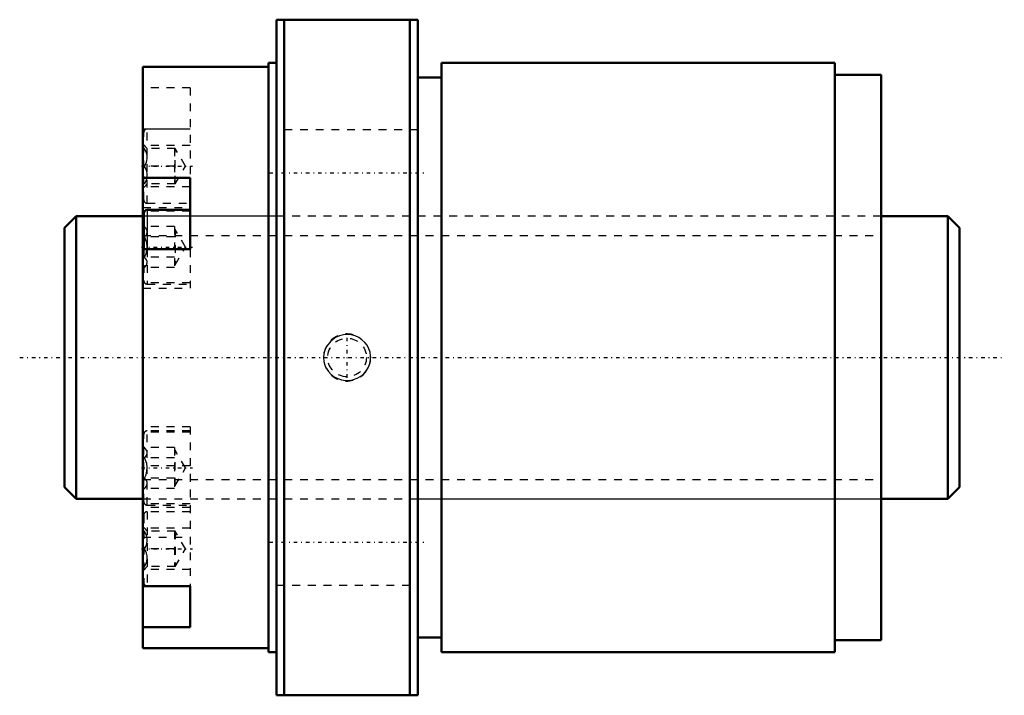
# Model space of a CAD drawing. Header units: millimetres. Extents: x -16 to 110, y -43 to 43.
import ezdxf

# ---------------------------------------------------------------- set-up
doc = ezdxf.new("R2010")
doc.units = ezdxf.units.MM
doc.linetypes.add('Center', pattern=[1.5, 0.45, -0.5, 0.05, -0.5])
doc.linetypes.add('Dashed', pattern=[2, 1, -1])
for name, color, linetype, lineweight in [('2d ConnectionPoints', 7, 'Continuous', 50), ('AM_0', 7, 'Continuous', 50), ('AM_4', 3, 'Continuous', 25), ('AM_5', 3, 'Continuous', 25), ('AM_7', 7, 'Center', 25), ('AM_9', 6, 'Dashed', 25)]:
    doc.layers.add(name, color=color, linetype=linetype, lineweight=lineweight)

# ---------------------------------------------------------------- blocks, each defined once
blk = doc.blocks.new('1_RR0130BLK3624_5_6Nut_0_in_BLK3624_5_6G1_114LC3_0_1300_4')
at = {"layer": 'AM_0'}
for p, q in [((17, 43), (17, -43)), ((17, 43), (35, 43)), ((18, 43), (18, -43)), ((34, 43), (34, -43)), ((35, 43), (35, -43)), ((16, 37), (0, 37)), ((0, 37), (0, -37)), ((16, 37.5), (16, -37.5)), ((17, 37.5), (16, 37.5)), ((38, 37.5), (38, -37.5)), ((88.1, 37.5), (38, 37.5)), ((88.1, 37.5), (88.1, -37.5)), ((38, 35.63), (35, 35.63)), ((94, 36), (88.1, 36)), ((94, 36), (94, -36)), ((0, 22.86), (6, 22.86)), ((6, 13.77), (6, 22.86)), ((0.1, 18.34), (0.1, 13.77)), ((6, 18.79), (0.55, 18.79)), ((6, 13.77), (0, 13.77)), ((0, -29.09), (6, -29.09)), ((6, -34.34), (6, -29.09)), ((6, -34.34), (0, -34.34)), ((35, -35.63), (38, -35.63)), ((88.1, -36), (94, -36)), ((0, -37), (16, -37)), ((16, -37.5), (17, -37.5)), ((38, -37.5), (88.1, -37.5)), ((35, -43), (17, -43))]:
    blk.add_line(p, q, dxfattribs=at)
blk.add_arc((0.55, 18.34), 0.45, 90, 180, dxfattribs=at)
at = {"layer": 'AM_4'}
for p, q in [((0.19, 18.61), (0, 18.61)), ((0.55, 18.79), (0.55, 13.77))]:
    blk.add_line(p, q, dxfattribs=at)
at = {"layer": 'AM_5', "linetype": 'Dashed'}
blk.add_arc((26, 0), 3, 75, 15, dxfattribs=at)
at = {"layer": 'AM_7'}
for p, q in [((-0.2, 24.36), (6.29, 24.36)), ((16.1, 23.5), (35.9, 23.5)), ((-0.2, 14.06), (6.29, 14.06)), ((26, -2.58), (26, 2.58)), ((-0.2, -14.06), (6.29, -14.06)), ((16.1, -23.5), (35.9, -23.5)), ((-0.2, -24.36), (6.29, -24.36))]:
    blk.add_line(p, q, dxfattribs=at)
at = {"layer": 'AM_9'}
for p, q in [((6, 34.34), (0, 34.34)), ((6, 34.34), (6, 22.86)), ((0, 29.09), (6, 29.09)), ((0.55, 19.63), (0.55, 29.08)), ((6, 29.08), (0.55, 29.08)), ((35, 29), (17, 29)), ((0.1, 20.08), (0.1, 28.63)), ((6, 26.98), (0, 26.98)), ((0.55, 26.61), (0.1, 27.06)), ((4.1, 26.61), (0.2, 26.61)), ((4, 26.61), (4, 22.11)), ((5.4, 24.36), (4.1, 26.61)), ((4.1, 22.11), (4.1, 26.61)), ((4, 24.36), (0.2, 24.36)), ((4.1, 22.11), (5.4, 24.36)), ((6, 21.73), (0, 21.73)), ((0.1, 21.66), (0.55, 22.11)), ((4.1, 22.11), (0.2, 22.11)), ((0, 19.11), (6, 19.11)), ((0.55, 19.63), (6, 19.63)), ((94, 18), (0, 18)), ((6, 18.61), (0.19, 18.61)), ((0.2, 16.66), (0.1, 16.76)), ((4, 16.66), (0.2, 16.66)), ((4, 16.66), (4, 11.46)), ((4.1, 16.31), (4, 16.31)), ((5.4, 14.06), (4.1, 16.31)), ((4.1, 16.31), (4.1, 11.81)), ((4, 15.36), (0.2, 15.36)), ((4.1, 11.81), (5.4, 14.06)), ((0.1, 13.77), (0.1, 9.79)), ((4, 12.76), (0.2, 12.76)), ((0.55, 13.77), (0.55, 9.34)), ((6, 13.77), (6, 8.81)), ((0.1, 11.36), (0.2, 11.46)), ((4, 11.46), (0.2, 11.46)), ((4, 11.81), (4.1, 11.81)), ((6, 9.52), (0, 9.52)), ((0, 8.81), (6, 8.81)), ((0.55, 9.34), (6, 9.34)), ((6, -8.81), (0, -8.81)), ((6, -9.52), (0, -9.52)), ((0.1, -18.34), (0.1, -9.79)), ((6, -9.34), (0.55, -9.34)), ((0.55, -18.79), (0.55, -9.34)), ((6, -8.81), (6, -29.09)), ((0.2, -11.46), (0.1, -11.36)), ((4, -11.46), (0.2, -11.46)), ((4, -11.46), (4, -16.66)), ((4.1, -11.81), (4, -11.81)), ((5.4, -14.06), (4.1, -11.81)), ((4.1, -16.31), (4.1, -11.81)), ((6, -13.77), (0, -13.77)), ((4, -12.76), (0.2, -12.76)), ((4.1, -16.31), (5.4, -14.06)), ((4, -15.36), (0.2, -15.36)), ((0.1, -16.76), (0.2, -16.66)), ((4, -16.66), (0.2, -16.66)), ((4, -16.31), (4.1, -16.31)), ((0, -18), (94, -18)), ((6, -18.61), (0, -18.61)), ((0.55, -18.79), (6, -18.79)), ((6, -19.11), (0, -19.11)), ((0.55, -19.63), (0.55, -29.08)), ((6, -19.63), (0.55, -19.63)), ((0.1, -20.08), (0.1, -28.63)), ((6, -21.73), (0, -21.73)), ((0.55, -22.11), (0.1, -21.66)), ((4.1, -22.11), (0.2, -22.11)), ((4, -22.11), (4, -26.61)), ((5.4, -24.36), (4.1, -22.11)), ((4.1, -22.11), (4.1, -26.61)), ((0, -22.86), (6, -22.86)), ((4, -24.36), (0.2, -24.36)), ((4.1, -26.61), (5.4, -24.36)), ((6, -26.98), (0, -26.98)), ((0.1, -27.06), (0.55, -26.61)), ((4.1, -26.61), (0.2, -26.61)), ((0.55, -29.08), (6, -29.08)), ((17, -29), (35, -29))]:
    blk.add_line(p, q, dxfattribs=at)
for points in [[(0.2, 24.36), (0.43, 24.83), (0.54, 25.34), (0.54, 25.7), (0.45, 26.07), (0.2, 26.61)], [(0.2, 22.11), (0.43, 22.58), (0.54, 23.09), (0.54, 23.45), (0.45, 23.82), (0.2, 24.36)], [(0.2, 15.36), (0.43, 15.63), (0.54, 15.93), (0.54, 16.14), (0.45, 16.35), (0.2, 16.66)], [(0.2, 12.76), (0.39, 13.2), (0.51, 13.66), (0.55, 14.14), (0.48, 14.61), (0.33, 15.07), (0.2, 15.36)], [(0.2, 11.46), (0.43, 11.74), (0.54, 12.03), (0.54, 12.24), (0.45, 12.45), (0.2, 12.76)], [(23.91, 2.09), (23.37, 1.4), (23.16, 0.95), (23.04, 0.47), (23, -0.01), (23.04, -0.49), (23.17, -0.96), (23.36, -1.4), (23.63, -1.8), (23.97, -2.15), (24.36, -2.45), (24.8, -2.68), (25.28, -2.84), (25.78, -2.92), (26.29, -2.91), (26.8, -2.82), (27.29, -2.64), (27.73, -2.39), (28.13, -2.06), (28.46, -1.67), (28.72, -1.24), (28.89, -0.77), (28.98, -0.29), (28.99, 0.19), (28.92, 0.67), (28.77, 1.12), (28.54, 1.55), (28.25, 1.93), (27.89, 2.27), (27.49, 2.54), (27.03, 2.75), (26.54, 2.88), (26.03, 2.93), (25.52, 2.89), (25.02, 2.76), (24.54, 2.56), (23.91, 2.09)], [(0.2, -12.76), (0.43, -12.49), (0.54, -12.2), (0.54, -11.99), (0.45, -11.78), (0.2, -11.46)], [(0.2, -15.36), (0.39, -14.92), (0.51, -14.46), (0.55, -13.98), (0.48, -13.51), (0.33, -13.05), (0.2, -12.76)], [(0.2, -16.66), (0.43, -16.39), (0.54, -16.09), (0.54, -15.88), (0.45, -15.67), (0.2, -15.36)], [(0.2, -24.36), (0.43, -23.89), (0.54, -23.37), (0.54, -23.01), (0.45, -22.65), (0.2, -22.11)], [(0.2, -26.61), (0.43, -26.14), (0.54, -25.62), (0.54, -25.26), (0.45, -24.9), (0.2, -24.36)]]:
    blk.add_lwpolyline(points, dxfattribs=at)
blk.add_circle((26, 0), 2.46, dxfattribs=at)
for centre, start, end in [((0.55, 28.63), 90, 180), ((0.55, 20.08), 180, 270), ((0.55, 9.79), 180, 270), ((0.55, -9.79), 90, 180), ((0.55, -18.34), 180, 270), ((0.55, -20.08), 90, 180), ((0.55, -28.63), 180, 270)]:
    blk.add_arc(centre, 0.45, start, end, dxfattribs=at)
blk = doc.blocks.new('2_0130BLK3624_5_60Shaft_0_in_BLK3624_5_6G1_114LC3_0_1300_4')
at = {"layer": 'AM_0'}
for p, q in [((-8.5, 18), (-10, 16.5)), ((-8.5, 18), (-8.5, -18)), ((0, 18), (-8.5, 18)), ((102.5, 18), (94, 18)), ((102.5, 18), (102.5, -18)), ((104, 16.5), (102.5, 18)), ((-10, 16.5), (-10, -16.5)), ((104, 16.5), (104, -16.5)), ((-10, -16.5), (-8.5, -18)), ((102.5, -18), (104, -16.5)), ((-8.5, -18), (0, -18)), ((94, -18), (102.5, -18))]:
    blk.add_line(p, q, dxfattribs=at)
at = {"layer": 'AM_5', "linetype": 'Dashed'}
for p, q in [((0, 15.5465), (94, 15.5465)), ((0, -15.5465), (94, -15.5465))]:
    blk.add_line(p, q, dxfattribs=at)
at = {"layer": 'AM_7'}
blk.add_line((-15.7, 0), (109.7, 0), dxfattribs=at)
at = {"layer": 'AM_9'}
for p, q in [((17, 18), (0, 18)), ((94, 18), (35, 18)), ((0, -18), (17, -18)), ((35, -18), (94, -18))]:
    blk.add_line(p, q, dxfattribs=at)

msp = doc.modelspace()

# ---------------------------------------------------------------- linework, layer by layer
at = {"layer": '2d ConnectionPoints'}
msp.add_point((0, 0), dxfattribs=at)

# ---------------------------------------------------------------- block references
for name in ['1_RR0130BLK3624_5_6Nut_0_in_BLK3624_5_6G1_114LC3_0_1300_4', '2_0130BLK3624_5_60Shaft_0_in_BLK3624_5_6G1_114LC3_0_1300_4']:
    msp.add_blockref(name, (0, 0))

doc.saveas('drawing.dxf')
